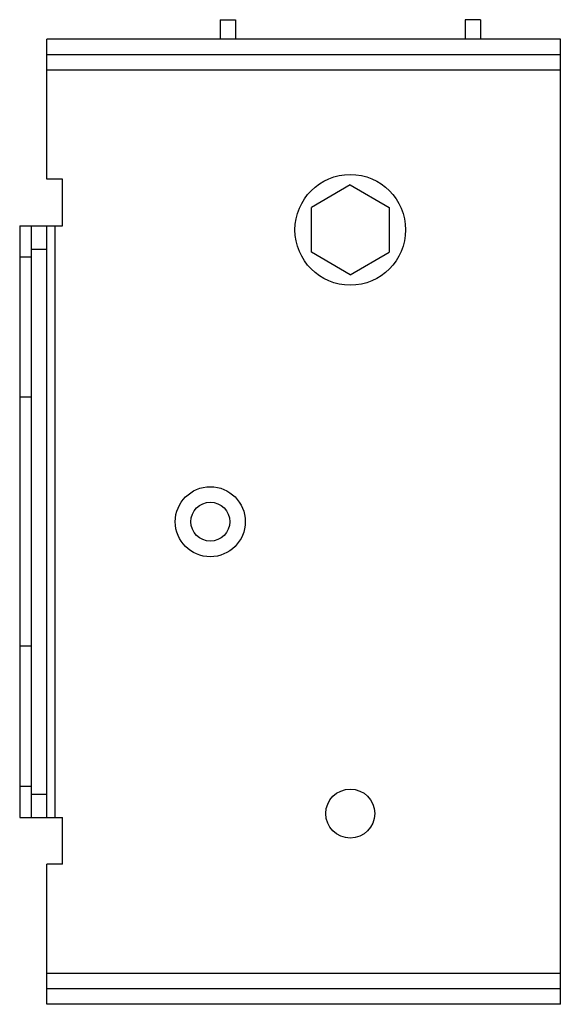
# Model space of a CAD drawing. Header units: millimetres. Extents: x 19 to 89, y 11 to 137.
import ezdxf

# ---------------------------------------------------------------- set-up
doc = ezdxf.new("R2010")
doc.units = ezdxf.units.MM
doc.header["$LTSCALE"] = 9.693412
doc.layers.get('0').update_dxf_attribs({"linetype": 'CONTINUOUS'})

msp = doc.modelspace()

# ---------------------------------------------------------------- linework, layer by layer
at = {"color": 7}
for p, q in [((44.94, 137.15), (44.94, 134.65)), ((44.94, 137.15), (46.94, 137.15)), ((46.94, 137.15), (46.94, 134.65)), ((76.44, 137.15), (76.44, 134.65)), ((78.44, 137.15), (76.44, 137.15)), ((78.44, 137.15), (78.44, 134.65)), ((22.69, 116.65), (22.69, 134.65)), ((88.69, 134.65), (22.69, 134.65)), ((88.69, 10.65), (88.69, 134.65)), ((88.69, 132.65), (22.69, 132.65)), ((88.69, 130.65), (22.69, 130.65)), ((24.69, 116.65), (22.69, 116.65)), ((24.69, 110.65), (24.69, 116.65)), ((61.69, 115.92), (56.69, 113.04)), ((61.69, 115.92), (66.69, 113.04)), ((56.69, 107.26), (56.69, 113.04)), ((66.69, 113.04), (66.69, 107.26)), ((19.19, 110.65), (19.19, 34.65)), ((19.19, 110.65), (24.69, 110.65)), ((20.69, 34.65), (20.69, 110.65)), ((22.69, 34.65), (22.69, 110.65)), ((23.69, 110.65), (23.69, 34.65)), ((20.69, 107.65), (22.69, 107.65)), ((20.69, 106.65), (19.19, 106.65)), ((61.69, 104.37), (56.69, 107.26)), ((61.69, 104.37), (66.69, 107.26)), ((20.69, 88.65), (19.19, 88.65)), ((20.69, 56.65), (19.19, 56.65)), ((20.69, 38.65), (19.19, 38.65)), ((20.69, 37.65), (22.69, 37.65)), ((19.19, 34.65), (24.69, 34.65)), ((24.69, 28.65), (24.69, 34.65)), ((24.69, 28.65), (22.69, 28.65)), ((22.69, 10.65), (22.69, 28.65)), ((22.69, 14.65), (88.69, 14.65)), ((88.69, 12.65), (22.69, 12.65)), ((88.69, 10.65), (22.69, 10.65))]:
    msp.add_line(p, q, dxfattribs=at)
for centre, radius in [((61.69, 110.15), 7.11), ((43.69, 72.65), 4.5), ((43.69, 72.65), 2.5), ((61.69, 35.15), 3.15)]:
    msp.add_circle(centre, radius, dxfattribs=at)

doc.saveas('drawing.dxf')
